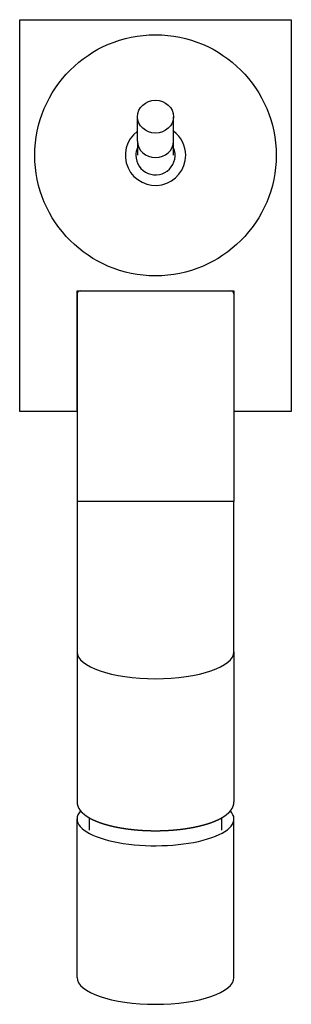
# Model space of a CAD drawing. Header units: millimetres. Extents: x -0.022 to 0.022, y -0.141 to 0.022.
import ezdxf

# ---------------------------------------------------------------- set-up
doc = ezdxf.new("R2010")
doc.units = ezdxf.units.MM
doc.layers.add('BLOCKS', color=3, linetype='Continuous')

msp = doc.modelspace()

# ---------------------------------------------------------------- linework, layer by layer
at = {"layer": 'BLOCKS'}
for p, q in [((-0.0225, 0.0225), (0.0225, 0.0225)), ((-0.0225, -0.0425), (-0.0225, 0.0225)), ((0.0225, 0.0225), (0.0225, -0.0425)), ((-0.002999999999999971, 0.002342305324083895), (-0.002999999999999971, 0.006403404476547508)), ((0.002999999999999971, 0.002342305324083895), (0.002999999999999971, 0.006403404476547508)), ((-0.002999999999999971, 0.002342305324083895), (-0.002999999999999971, 0)), ((0.002999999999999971, 0), (0.002999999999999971, 0.002342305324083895)), ((-0.01299999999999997, -0.0225), (-0.0125, -0.0225)), ((-0.01299999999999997, -0.0425), (-0.01299999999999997, -0.0225)), ((-0.0125, -0.0225), (0.0125, -0.0225)), ((0.0125, -0.0225), (0.01299999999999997, -0.0225)), ((0.01299999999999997, -0.0225), (0.01299999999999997, -0.0425)), ((-0.01299999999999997, -0.02299999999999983), (-0.01299999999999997, -0.0574203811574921)), ((0.01299999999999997, -0.02299999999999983), (0.01299999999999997, -0.0574203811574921)), ((-0.01299999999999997, -0.0425), (-0.0225, -0.0425)), ((0.0225, -0.0425), (0.01299999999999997, -0.0425)), ((-0.01299999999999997, -0.0574203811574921), (-0.01299999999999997, -0.08238785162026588)), ((0.01299999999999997, -0.0574203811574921), (-0.01299999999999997, -0.0574203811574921)), ((0.01299999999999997, -0.08238785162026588), (0.01299999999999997, -0.0574203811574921)), ((-0.01299999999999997, -0.08238785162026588), (-0.01299999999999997, -0.1072856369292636)), ((0.01299999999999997, -0.08238785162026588), (0.01299999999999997, -0.1072856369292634)), ((-0.01299999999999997, -0.1364161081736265), (-0.01299999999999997, -0.1101047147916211)), ((-0.01100000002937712, -0.1099002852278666), (-0.01099999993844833, -0.1119873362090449)), ((0.01100000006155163, -0.1119873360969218), (0.01099999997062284, -0.1099002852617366)), ((0.01299999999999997, -0.1364161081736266), (0.01299999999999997, -0.1101047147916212))]:
    msp.add_line(p, q, dxfattribs=at)
msp.add_circle((0, 0), 0.02, dxfattribs=at)
for centre, radius, start, end in [((0, 0), 0.005, 126.8698976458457, 0), ((0, 0), 0.005, 0, 53.13010235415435), ((0, 0), 0.00325, 157.3801350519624, 180), ((0, 0), 0.00325, 180, 22.61986494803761), ((-0.0125, -0.02299999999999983), 0.0005, 90, 180), ((0.0125, -0.02299999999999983), 0.0005, 0, 90)]:
    msp.add_arc(centre, radius, start, end, dxfattribs=at)
msp.add_ellipse((0, 0.006403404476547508), major_axis=(0.003, -6.661338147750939e-19), ratio=0.9063077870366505, dxfattribs=at)
for centre, major_axis, ratio, start_param, end_param in [((0, 0.002342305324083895), (0.003, -6.661338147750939e-19), 0.9063077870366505, 3.141592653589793, 4.71238898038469), ((0, 0.002342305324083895), (0.003, -6.661338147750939e-19), 0.9063077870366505, 4.71238898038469, 6.283185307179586), ((0, -0.08238785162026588), (-0.013, -4.516645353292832e-18), 0.3420201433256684, -1.520616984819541e-15, 3.141592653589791), ((0, -0.1101047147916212), (0.013, -3.081936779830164e-17), 0.3420201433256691, 2.838217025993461, 3.141592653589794), ((0, -0.1101047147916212), (0.013, -3.081936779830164e-17), 0.3420201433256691, 3.141592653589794, 6.586560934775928), ((0, -0.1364161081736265), (-0.013, 3.081936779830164e-17), 0.3420201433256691, -3.038862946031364e-17, 3.141592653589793)]:
    msp.add_ellipse(centre, major_axis=major_axis, ratio=ratio, start_param=start_param, end_param=end_param, dxfattribs=at)
msp.add_open_spline([(-0.01299999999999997, -0.1072856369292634), (-0.01299768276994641, -0.1073809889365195), (-0.01299074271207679, -0.1074761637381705), (-0.01297921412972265, -0.1075709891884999), (-0.01296315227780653, -0.1076653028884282), (-0.01294263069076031, -0.1077589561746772), (-0.01291773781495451, -0.1078518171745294), (-0.01288857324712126, -0.107943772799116), (-0.01285524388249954, -0.1080347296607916), (-0.01281786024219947, -0.108124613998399), (-0.01277653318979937, -0.1082133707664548), (-0.01273137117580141, -0.1083009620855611), (-0.01268247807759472, -0.1083873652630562), (-0.01262995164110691, -0.108472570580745), (-0.0125738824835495, -0.1085565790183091), (-0.01251435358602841, -0.1086394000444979), (-0.01244011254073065, -0.108735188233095), (-0.01236131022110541, -0.1088293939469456), (-0.01227804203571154, -0.1089220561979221), (-0.01219039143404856, -0.1090132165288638), (-0.01209843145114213, -0.1091029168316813), (-0.0120022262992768, -0.1091911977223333), (-0.01190183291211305, -0.1092780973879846), (-0.01179730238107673, -0.1093636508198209), (-0.01168868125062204, -0.1094478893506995), (-0.01157601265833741, -0.1095308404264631), (-0.01145933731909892, -0.1096125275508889), (-0.01133869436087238, -0.1096929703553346), (-0.01121412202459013, -0.1097721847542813), (-0.01108565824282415, -0.1098501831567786), (-0.01095334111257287, -0.1099269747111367), (-0.01081720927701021, -0.1100025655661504), (-0.01067489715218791, -0.1100782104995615), (-0.01052872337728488, -0.110152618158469), (-0.01037873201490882, -0.1102257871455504), (-0.01022496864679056, -0.1102977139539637), (-0.01006748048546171, -0.1103683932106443), (-0.009906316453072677, -0.1104378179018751), (-0.009741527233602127, -0.1105059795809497), (-0.009573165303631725, -0.1105728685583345), (-0.009401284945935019, -0.1106384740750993), (-0.009225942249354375, -0.1107027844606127), (-0.009047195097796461, -0.1107657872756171), (-0.008865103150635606, -0.1108274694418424), (-0.008679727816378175, -0.1108878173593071), (-0.008491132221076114, -0.1109468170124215), (-0.008299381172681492, -0.1110044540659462), (-0.008104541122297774, -0.111060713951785), (-0.007906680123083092, -0.1111155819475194), (-0.007711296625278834, -0.1111676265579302), (-0.007513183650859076, -0.111218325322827), (-0.007312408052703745, -0.1112676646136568), (-0.007109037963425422, -0.1113156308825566), (-0.006903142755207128, -0.1113622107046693), (-0.006694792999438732, -0.1114073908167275), (-0.006484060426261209, -0.1114511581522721), (-0.006271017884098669, -0.1114934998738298), (-0.006055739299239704, -0.1115344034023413), (-0.005838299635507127, -0.1115738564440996), (-0.005618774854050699, -0.1116118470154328), (-0.005397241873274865, -0.1116483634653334), (-0.00517377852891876, -0.1116833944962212), (-0.004948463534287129, -0.1117169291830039), (-0.004721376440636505, -0.1117489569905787), (-0.004492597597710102, -0.1117794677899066), (-0.004262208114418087, -0.1118084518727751), (-0.004032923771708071, -0.1118355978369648), (-0.00380222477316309, -0.1118612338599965), (-0.003570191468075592, -0.1118853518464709), (-0.00333690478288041, -0.1119079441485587), (-0.003102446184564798, -0.1119290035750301), (-0.002866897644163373, -0.1119485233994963), (-0.00263034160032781, -0.111966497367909), (-0.002392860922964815, -0.1119829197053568), (-0.002154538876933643, -0.1119977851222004), (-0.001915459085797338, -0.1120110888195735), (-0.001675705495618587, -0.1120228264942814), (-0.001435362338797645, -0.1120329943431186), (-0.001194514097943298, -0.1120415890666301), (-0.0009532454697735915, -0.1120486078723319), (-0.0007116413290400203, -0.1120540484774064), (-0.0004697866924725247, -0.1120579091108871), (-0.0002277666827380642, -0.1120601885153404), (1.36108698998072e-05, -0.1120608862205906), (0.0002549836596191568, -0.1120600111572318), (0.0004962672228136, -0.1120575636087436), (0.0007373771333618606, -0.112053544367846), (0.000978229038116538, -0.112047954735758), (0.001218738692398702, -0.1120407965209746), (0.00145882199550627, -0.1120320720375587), (0.001698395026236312, -0.1120217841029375), (0.001937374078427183, -0.1120099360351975), (0.002175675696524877, -0.1119965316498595), (0.002413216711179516, -0.1119815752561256), (0.002649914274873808, -0.1119650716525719), (0.002885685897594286, -0.111947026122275), (0.003120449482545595, -0.1119274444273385), (0.003354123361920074, -0.1119063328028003), (0.003586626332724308, -0.1118836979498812), (0.003817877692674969, -0.1118595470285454), (0.004048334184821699, -0.1118338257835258), (0.00427737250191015, -0.1118065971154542), (0.00450491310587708, -0.1117778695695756), (0.004730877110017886, -0.1117476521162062), (0.00495518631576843, -0.1117159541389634), (0.005177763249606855, -0.1116827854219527), (0.005398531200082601, -0.1116481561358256), (0.005617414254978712, -0.1116120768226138), (0.005834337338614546, -0.1115745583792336), (0.006049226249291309, -0.1115356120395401), (0.006262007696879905, -0.1114952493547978), (0.006472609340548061, -0.1114534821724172), (0.006680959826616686, -0.1114103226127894), (0.00688698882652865, -0.1113657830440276), (0.007090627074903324, -0.1113198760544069), (0.007291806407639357, -0.1112726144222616), (0.007490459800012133, -0.1112240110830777), (0.007688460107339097, -0.1111735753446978), (0.007883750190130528, -0.111121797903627), (0.008076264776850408, -0.1110686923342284), (0.008265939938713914, -0.1110142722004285), (0.008452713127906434, -0.110958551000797), (0.008636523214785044, -0.1109015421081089), (0.008817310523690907, -0.110843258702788), (0.008995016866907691, -0.1107837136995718), (0.009169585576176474, -0.1107229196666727), (0.009340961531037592, -0.1106608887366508), (0.00950909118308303, -0.1105976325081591), (0.009673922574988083, -0.1105331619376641), (0.009835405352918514, -0.1104674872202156), (0.00999349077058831, -0.1104006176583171), (0.01014813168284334, -0.1103325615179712), (0.01029928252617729, -0.1102633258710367), (0.01044689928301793, -0.1101929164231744), (0.01059450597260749, -0.1101195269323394), (0.01073831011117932, -0.1100449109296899), (0.01087826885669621, -0.1099690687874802), (0.01101434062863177, -0.1098919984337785), (0.01114648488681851, -0.1098136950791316), (0.01127466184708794, -0.1097341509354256), (0.01139883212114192, -0.1096533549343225), (0.01151895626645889, -0.109571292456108), (0.0116349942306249, -0.1094879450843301), (0.01174690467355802, -0.109403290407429), (0.0118546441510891, -0.1093173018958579), (0.01195816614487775, -0.1092299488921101), (0.01205741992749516, -0.1091411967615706), (0.01215234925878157, -0.1090510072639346), (0.01224289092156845, -0.1089593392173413), (0.01232897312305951, -0.1088661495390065), (0.01241051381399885, -0.1087713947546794), (0.0124873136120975, -0.108675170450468), (0.01255938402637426, -0.1085773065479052), (0.01262660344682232, -0.1084777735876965), (0.01268883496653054, -0.1083765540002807), (0.01274592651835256, -0.1082736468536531), (0.01279771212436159, -0.1081690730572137), (0.01284401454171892, -0.108062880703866), (0.01288464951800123, -0.1079551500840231), (0.0129194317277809, -0.1078459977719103), (0.01294818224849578, -0.107735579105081), (0.01297073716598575, -0.1076240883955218), (0.01298695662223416, -0.1075117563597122), (0.01299673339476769, -0.107398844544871), (0.01299999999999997, -0.1072856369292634)], degree=1, knots=[3.141592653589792, 3.141592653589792, 3.15821791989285, 3.174843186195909, 3.191468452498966, 3.208093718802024, 3.224718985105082, 3.24134425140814, 3.257969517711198, 3.274594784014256, 3.291220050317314, 3.307845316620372, 3.32447058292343, 3.341095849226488, 3.357721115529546, 3.374346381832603, 3.390971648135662, 3.410499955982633, 3.430028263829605, 3.449556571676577, 3.469084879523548, 3.48861318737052, 3.508141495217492, 3.527669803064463, 3.547198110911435, 3.566726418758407, 3.586254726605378, 3.60578303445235, 3.625311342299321, 3.644839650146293, 3.664367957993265, 3.683896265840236, 3.703424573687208, 3.723284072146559, 3.74314357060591, 3.76300306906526, 3.782862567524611, 3.802722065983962, 3.822581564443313, 3.842441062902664, 3.862300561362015, 3.882160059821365, 3.902019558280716, 3.921879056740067, 3.941738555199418, 3.961598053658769, 3.98145755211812, 4.00131705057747, 4.021176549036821, 4.041036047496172, 4.06036240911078, 4.079688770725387, 4.099015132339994, 4.1183414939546, 4.137667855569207, 4.156994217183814, 4.176320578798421, 4.195646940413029, 4.214973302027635, 4.234299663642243, 4.25362602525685, 4.272952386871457, 4.292278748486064, 4.311605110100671, 4.330931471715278, 4.350257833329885, 4.369584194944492, 4.388691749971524, 4.407799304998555, 4.426906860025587, 4.446014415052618, 4.465121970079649, 4.484229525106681, 4.503337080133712, 4.522444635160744, 4.541552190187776, 4.560659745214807, 4.579767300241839, 4.59887485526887, 4.617982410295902, 4.637089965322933, 4.656197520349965, 4.675305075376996, 4.694412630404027, 4.713463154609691, 4.732513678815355, 4.75156420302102, 4.770614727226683, 4.789665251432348, 4.808715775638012, 4.827766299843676, 4.84681682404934, 4.865867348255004, 4.884917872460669, 4.903968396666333, 4.923018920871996, 4.94206944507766, 4.961119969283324, 4.980170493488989, 4.999221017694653, 5.018271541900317, 5.037366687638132, 5.056461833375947, 5.075556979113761, 5.094652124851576, 5.113747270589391, 5.132842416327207, 5.151937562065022, 5.171032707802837, 5.190127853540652, 5.209222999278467, 5.228318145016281, 5.247413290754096, 5.266508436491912, 5.285603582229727, 5.304698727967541, 5.323793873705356, 5.342889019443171, 5.362174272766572, 5.381459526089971, 5.400744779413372, 5.420030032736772, 5.439315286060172, 5.458600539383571, 5.477885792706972, 5.497171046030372, 5.516456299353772, 5.535741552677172, 5.555026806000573, 5.574312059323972, 5.593597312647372, 5.612882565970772, 5.632167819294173, 5.651453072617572, 5.670738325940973, 5.690507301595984, 5.710276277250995, 5.730045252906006, 5.749814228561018, 5.769583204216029, 5.78935217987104, 5.809121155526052, 5.828890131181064, 5.848659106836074, 5.868428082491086, 5.888197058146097, 5.907966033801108, 5.92773500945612, 5.947503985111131, 5.967272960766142, 5.987041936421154, 6.006810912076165, 6.026551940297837, 6.046292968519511, 6.066033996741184, 6.085775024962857, 6.105516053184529, 6.125257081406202, 6.144998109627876, 6.164739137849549, 6.184480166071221, 6.204221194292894, 6.223962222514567, 6.243703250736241, 6.263444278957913, 6.283185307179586, 6.283185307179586], dxfattribs=at)

doc.saveas('drawing.dxf')
